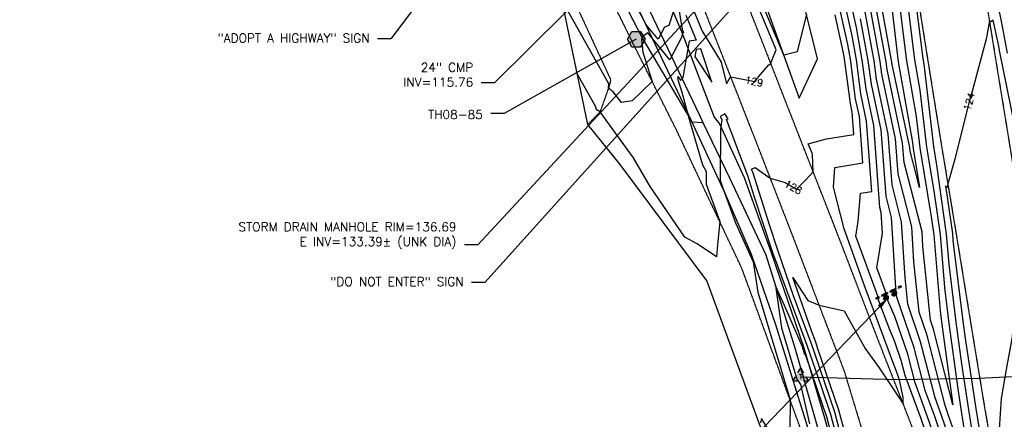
# Model space of a CAD drawing. Header units: feet. Extents: x 351431 to 355879, y 310968 to 329728.
# Tile 208 of 254: x 352212 to 352768, y 326291 to 326516. Entities that reach past the tile are written whole.
import ezdxf
from ezdxf.enums import TextEntityAlignment as Align

# ---------------------------------------------------------------- set-up
doc = ezdxf.new("R2010")
doc.units = ezdxf.units.FT
doc.header["$MEASUREMENT"] = 0
doc.linetypes.add('D25', pattern=[0.375, 0.25, -0.125])
for name, color, linetype in [('ELIF', 153, 'LINKFENCE'), ('ELTCH-EG1', 253, 'Continuous'), ('ELTCN-EG1', 251, 'Continuous'), ('ELTNB-EG1', 55, 'Continuous'), ('ELTT', 3, 'Continuous'), ('ELUTU', 153, 'UT'), ('ELYSP', 1, 'D25'), ('ESFS', 153, 'Continuous'), ('ESGH', 1, 'Continuous'), ('ESMask', 155, 'Continuous'), ('ESUT', 2, 'Continuous'), ('ETFS', 6, 'Continuous'), ('ETGH', 4, 'Continuous'), ('ETTC', 252, 'Continuous'), ('ETUD', 4, 'Continuous')]:
    doc.layers.add(name, color=color, linetype=linetype)
doc.styles.add('ANNO-TOPO', font='simplex.shx')
doc.styles.add('L60', font='simplex', dxfattribs={"height": 2.4})
doc.styles.add('L80', font='simplex', dxfattribs={"height": 4})
doc.styles.add('ROMANSM', font='romansm.shx')
doc.linetypes.add('LINKFENCE', pattern='A,0.25,-0.08,0.25,-0.08,["X",ROMANSM,S=0.08,R=0,X=-0.004,Y=-0.04],-0.12', length=0.78)
doc.linetypes.add('UT', pattern='A,0.25,-0.07,0.07,-0.07,0.07,-0.07,0.25,-0.08,["UT",ROMANSM,S=0.08,R=0,X=-0.04,Y=-0.04],-0.15', length=1.08)

# ---------------------------------------------------------------- blocks, each defined once
blk = doc.blocks.new('ESIPUBSIGN')
at = {"layer": 'ESMask'}
h = blk.add_hatch(color=256, dxfattribs=at)
edge = h.paths.add_edge_path()
edge.add_arc((0, 0), 0.03, 90, 450)
for p, q in [((-0.03, 0.105), (-0.045, 0.105)), ((-0.045, 0.105), (-0.045, 0.066)), ((-0.045, 0.038), (-0.045, -0.039)), ((-0.03, 0.105), (-0.03, 0.066)), ((-0.03, 0.038), (-0.03, -0.039)), ((-0.045, -0.067), (-0.045, -0.106)), ((-0.03, -0.106), (-0.045, -0.106)), ((-0.03, -0.067), (-0.03, -0.106))]:
    blk.add_line(p, q)
for start, end in [(144.2314, 216.3563), (17.9702, 107.0495), (253.5383, 340.7883)]:
    blk.add_arc((0, 0), 0.03, start, end)
blk.add_solid([(-0.045, -0.106), (-0.03, -0.106), (-0.045, 0.105), (-0.03, 0.105)], dxfattribs=at)
blk = doc.blocks.new('ESUTPED')
for points in [[(-0.032, 0.044), (0, 0.1), (0.032, 0.044)], [(-0.032, -0.05), (-0.087, -0.05), (-0.058, -0.001)], [(0.058, -0.001), (0.087, -0.05), (0.032, -0.05)]]:
    blk.add_lwpolyline(points)
at = {"layer": 'ESMask'}
blk.add_solid([(-0.087, -0.05), (0, 0.1), (0.087, -0.05)], dxfattribs=at)
at = {"style": 'L60'}
blk.add_text('T', height=0.0528, dxfattribs=at).set_placement((0, 0), align=Align.MIDDLE)
blk = doc.blocks.new('TH')
blk.add_hatch(color=256).paths.add_polyline_path([(-0.05, 0.087), (0.05, 0.087), (0.1, 0), (0.05, -0.087), (-0.05, -0.087), (-0.1, 0)])
for p, q in [((-0.1, 0), (-0.05, 0.087)), ((-0.05, -0.087), (-0.1, 0)), ((-0.05, 0.087), (0.05, 0.087)), ((0.05, 0.087), (0.1, 0)), ((0.1, 0), (0.05, -0.087)), ((0.05, -0.087), (-0.05, -0.087))]:
    blk.add_line(p, q)

msp = doc.modelspace()

# ---------------------------------------------------------------- linework, layer by layer
at = {"layer": 'ELIF', "flags": 128}
msp.add_lwpolyline([(352358.42, 326834.1), (352374.89, 326824.29), (352394.02, 326798.77), (352405.28, 326783.15), (352421.34, 326763.3), (352441.78, 326736.85), (352459.92, 326713.72), (352497.16, 326663.46), (352520.1, 326620.14), (352543.8, 326571.95), (352569.58, 326517.26), (352595.77, 326462.53), (352597.61, 326458.44), (352612.79, 326427.02), (352633.19, 326383.62), (352649.62, 326331.08), (352661.38, 326289.5), (352679.04, 326228.34), (352694.28, 326172.15), (352709.46, 326117.65), (352720.79, 326068.93), (352727.17, 326009.18), (352733.23, 325955.56), (352738.84, 325906.07), (352743.27, 325857.77), (352749.93, 325797.42), (352752.16, 325789.05)], dxfattribs=at)
at = {"layer": 'ELTCH-EG1', "flags": 128}
for points, elevation in [([(352736.97, 326255.71), (352724.47, 326292.18), (352717.4, 326311.26), (352713.27, 326327.48), (352705.93, 326348.84), (352701.28, 326359.61), (352701.81, 326359.87), (352695.76, 326376.32), (352699.05, 326395.87), (352698.34, 326407.5), (352697.61, 326410.31), (352694.15, 326456.71), (352689.8, 326477.3), (352687.65, 326493.61), (352684.28, 326512.11), (352675.67, 326551.11)], 125), ([(352702.19, 326540.97), (352707.16, 326499.1), (352707.97, 326492.6), (352715.9, 326447.06), (352716.29, 326443.75), (352719.95, 326421.58), (352714.63, 326442.2), (352714.48, 326444.24), (352704.57, 326491.09), (352704.39, 326492.43), (352696.37, 326536.35)], 120), ([(352805.95, 326257.77), (352798.67, 326299.1), (352797.56, 326304.81), (352790.28, 326348.46), (352789.69, 326351.62), (352781.21, 326394.42), (352780.75, 326395.83), (352779.31, 326399.12), (352777.99, 326401.58), (352777.88, 326401.5), (352777.5, 326399.8), (352776.83, 326393.8), (352773.61, 326358.24), (352772.14, 326337.28), (352768.75, 326318.94), (352765.91, 326302.44), (352764.8, 326285.08)], 125), ([(352682.36, 326235.64), (352667.58, 326292.21), (352665.6, 326298.01), (352655.68, 326327.37), (352655.15, 326327.23), (352653.89, 326331.57), (352643.66, 326355.05), (352638.67, 326366.11), (352642.08, 326342.4), (352650.79, 326313.34), (352652.83, 326310.48)], 130), ([(352652.83, 326310.48), (352657.77, 326288.1)], 130)]:
    msp.add_lwpolyline(points, dxfattribs=dict(at, elevation=elevation))
at = {"layer": 'ELTCN-EG1', "flags": 128}
for points, elevation in [([(352736.3, 326245.86), (352720.63, 326291.58), (352711.76, 326315.5), (352709.62, 326323.92), (352705.81, 326335.01), (352703.15, 326341.17), (352696.63, 326358.58), (352696.94, 326358.73), (352683.94, 326394.08), (352685.35, 326402.48), (352686.61, 326418.39), (352693.05, 326419.45), (352690.09, 326459.21), (352686.85, 326474.54), (352684.31, 326493.85), (352681.86, 326507.27), (352671.78, 326552.94)], 126), ([(352769.58, 326497.51), (352766.19, 326515.59), (352759.03, 326549.24)], 123), ([(352656.12, 326519.51), (352650.97, 326498.21), (352643.3, 326496.33), (352622.52, 326546.28)], 128), ([(352706.7, 326541.63), (352709.96, 326514.14), (352712.55, 326493.22), (352718.02, 326461.81), (352720.11, 326444.12), (352726.55, 326405.17), (352728, 326394.87), (352731.57, 326351.94), (352732.52, 326344.25), (352738.75, 326298.97), (352727.87, 326341.69), (352726.18, 326346.63), (352721.85, 326388.37), (352721.35, 326396.65), (352711.22, 326435.82), (352710.41, 326446.73), (352701.62, 326488.33), (352701.05, 326492.67), (352693.95, 326531.5)], 121), ([(352583.23, 326528.48), (352585.93, 326510.93), (352586.66, 326509.1), (352586.17, 326509.02), (352585.7, 326506.34), (352578.95, 326493.72), (352566.53, 326508.95), (352563.72, 326507), (352563.08, 326505.39), (352563.77, 326498.11), (352569.06, 326481.52), (352557.75, 326470.65), (352551.76, 326469.57), (352547.15, 326475.67), (352544.65, 326477.6), (352544.47, 326477.92), (352544.57, 326480.29), (352517.86, 326528.08)], 127), ([(352580.98, 326520.7), (352578.47, 326513.08), (352576.06, 326512.23), (352572.38, 326505.36), (352565.81, 326513.42), (352557.52, 326528.93)], 126), ([(352738.31, 326275.43), (352732.15, 326293.39), (352728.67, 326302.78), (352720.57, 326334.58), (352713.31, 326355.73), (352711.75, 326370.8), (352709.84, 326402.07), (352704.42, 326423.07), (352702.28, 326451.72), (352695.71, 326482.82), (352694.35, 326493.14), (352689.11, 326521.81)], 123), ([(352738.98, 326285.29), (352736, 326293.99), (352734.31, 326298.54), (352724.22, 326338.14), (352719.74, 326351.18), (352716.8, 326379.59), (352715.59, 326399.36), (352707.82, 326429.44), (352706.35, 326449.23), (352698.66, 326485.57), (352697.7, 326492.9), (352691.53, 326526.65)], 122), ([(352588.14, 326518.91), (352593.8, 326504.91), (352590.02, 326504.31), (352586.39, 326483.73), (352585.51, 326482.09), (352583.89, 326484.07), (352583.43, 326483.75), (352583.53, 326482.66), (352585.84, 326475.41), (352590.56, 326458.19), (352591.02, 326456.31), (352597.48, 326434.53), (352599.53, 326430.66), (352599.5, 326423.56), (352607.19, 326402.37), (352605.95, 326389.28), (352605.37, 326382.41), (352594.55, 326389.86), (352587.57, 326393.69), (352567.91, 326422.14), (352558.47, 326438.36), (352540.14, 326463.91), (352539.73, 326464.45), (352539.71, 326464.47), (352537.46, 326465.71), (352537.51, 326466.76), (352526.42, 326486.61)], 128), ([(352737.64, 326265.57), (352728.31, 326292.79), (352723.03, 326307.02), (352716.92, 326331.03), (352706.88, 326360.27), (352706.7, 326362.01), (352704.09, 326404.79), (352701.02, 326416.69), (352698.22, 326454.22), (352692.75, 326480.06), (352691, 326493.37), (352686.69, 326516.96)], 124), ([(352593.18, 326495.71), (352602.77, 326481.09), (352596.47, 326500), (352593.87, 326499.59), (352593.18, 326495.71)], 129), ([(352636.36, 326282.24), (352630.7, 326291.21), (352630.19, 326288.76)], 129)]:
    msp.add_lwpolyline(points, dxfattribs=dict(at, elevation=elevation))
at = {"layer": 'ELTT', "flags": 128}
for points in [[(352358.42, 326834.1), (352371.83, 326834.22), (352374.89, 326824.29), (352394.02, 326798.77), (352410.92, 326800.03), (352469.26, 326776.08), (352491.5, 326724.54), (352512.08, 326674.84), (352536.58, 326626.09), (352555.73, 326578.65), (352578.54, 326526.51), (352585.59, 326509.73), (352604.08, 326461.43), (352607.01, 326457.7), (352621.03, 326427.24), (352636.2, 326385.03), (352654.43, 326331.63), (352666.23, 326291.48), (352682.73, 326232.11), (352697.66, 326173.15), (352709.46, 326117.65), (352720.79, 326068.93), (352727.17, 326009.18), (352720.72, 326001.1)], [(352358.42, 326834.1), (352368.98, 326822.74), (352373.99, 326816.35), (352390.61, 326794.11), (352406.68, 326767.79), (352436.51, 326728.1), (352465.67, 326687.64), (352481.58, 326661.18), (352509.67, 326614.81), (352534.34, 326562.62), (352563.59, 326505.81), (352591.37, 326458.67), (352597.61, 326458.44), (352612.79, 326427.02), (352633.19, 326383.62), (352649.62, 326331.08), (352661.38, 326289.5), (352679.04, 326228.34), (352682.56, 326191.62), (352687.02, 326168.12), (352698.87, 326116.01), (352707.13, 326066.68), (352712.96, 326001.48), (352720.72, 326001.1)]]:
    msp.add_lwpolyline(points, dxfattribs=at)
msp.add_lwpolyline([(352636.82, 326727.21), (352622.65, 326739.55), (352591.62, 326749.16), (352558.59, 326750.68), (352570.25, 326709.7), (352587.01, 326662.63), (352607.41, 326607.01), (352626.23, 326543.82), (352652.03, 326472.07), (352662.42, 326494.26), (352648.95, 326548.27), (352630.84, 326594.28), (352644.3, 326622.63), (352640.31, 326658.35), (352636.96, 326689.24)], close=True, dxfattribs=at)
at = {"layer": 'ELUTU', "flags": 128}
for points in [[(352380.14, 326770.45), (352398.65, 326780.17), (352459.09, 326702.12), (352510.81, 326628.37), (352552.86, 326540.28), (352588.36, 326465.06), (352610.23, 326418), (352624.93, 326383.94), (352638.67, 326344.3), (352662.25, 326268.74), (352695.84, 326142.57), (352724.3, 325990.83), (352730.82, 325926.5), (352748.67, 325776.94), (352754.81, 325742.51), (352765.7, 325666.24), (352772.11, 325619.5), (352777.81, 325570.61), (352786.08, 325519.18), (352795.26, 325441.73), (352804.33, 325382.47), (352810.39, 325336.01), (352824.23, 325256.67), (352824.51, 325228.77), (352829.94, 325177.9), (352857.19, 325019.87), (352866.53, 325009.67), (352881.01, 325003.37)], [(352652.87, 326314.73), (352660.19, 326314.59), (352707.29, 326313.16), (352753.19, 326314.02), (352827.55, 326317.59), (352883.38, 326316.91), (352916.24, 326318.74), (352963.13, 326317.63), (353027.14, 326321.03), (353057.6, 326327.29), (353067.97, 326330.84)]]:
    msp.add_lwpolyline(points, dxfattribs=at)
at = {"layer": 'ELYSP', "flags": 128}
for points in [[(351862.52, 329554.66), (351868.48, 329538.31), (351869.42, 329535.95), (351870.63, 329533.34), (351871.84, 329531.02), (351898.68, 329481.43), (351924.63, 329434.28), (351928.34, 329428.36), (351931.88, 329424.34), (351933, 329422.54), (351952.19, 329389.41), (351978.48, 329342.28), (352004.81, 329294.75), (352030.84, 329247.33), (352060.63, 329194.08), (352086.79, 329146.62), (352116.65, 329092.67), (352140.95, 329048.32), (352164.81, 329004.89), (352188.15, 328962.14), (352212.85, 328916.49), (352228.2, 328887.95), (352236.33, 328872.41), (352258.49, 328829.36), (352280.54, 328783.38), (352290.03, 328762.79), (352309.71, 328719.23), (352329.72, 328673.69), (352349.1, 328626.81), (352367.07, 328581.15), (352373.57, 328564.01), (352390.32, 328517.88), (352406.22, 328471.17), (352421.7, 328424.27), (352436.86, 328376.11), (352450.25, 328329.8), (352462.61, 328281.12), (352475.09, 328231.87), (352486.25, 328185.11), (352496.74, 328135.09), (352505.62, 328086.27), (352514.54, 328033.94), (352521.76, 327989.77), (352531.3, 327933.73), (352538.7, 327889.39), (352547.72, 327833.41), (352554.93, 327789.91), (352563.81, 327734.73), (352571.11, 327689.55), (352579.84, 327635.26), (352587.38, 327589.57), (352596.28, 327533.25), (352603.29, 327489.34), (352612.56, 327432.99), (352619.66, 327389.61), (352628.79, 327333.57), (352636.36, 327289.78), (352645.14, 327234.58), (352652.62, 327189.46), (352661.63, 327134.08), (352668.69, 327089.35), (352675.89, 327044.48), (352682.73, 327000.59), (352686.56, 326976.32), (352694.26, 326927.21), (352698.66, 326895.64), (352706.97, 326847.16), (352714.25, 326799.55), (352722.48, 326747.2), (352729.75, 326701.34), (352737.97, 326649.53), (352746.56, 326595.61), (352754.07, 326548.63), (352762.09, 326498.76), (352770.28, 326448.66), (352778.28, 326399.02), (352786.42, 326348.21), (352794.41, 326298.89), (352802.47, 326248.63), (352810.51, 326199.31), (352818.65, 326148.92), (352826.64, 326099.4), (352835.05, 326048.43), (352843, 325999.3), (352851.33, 325946.41), (352858.97, 325899.03), (352867.02, 325848.86), (352874.94, 325799.46), (352883.36, 325747.23), (352891.16, 325699.21), (352899.48, 325647.1), (352907.27, 325599.21), (352915.42, 325548.05), (352923.22, 325499.12), (352931.65, 325447.72), (352940.42, 325398.62), (352949.15, 325347.91), (352957.47, 325299.11), (352966.11, 325246.23), (352973.26, 325199.22), (352981.71, 325147.47), (352989.51, 325099.49), (352994.9, 325068.59), (353000.4, 325032.81), (353006.91, 324993.6), (353012.12, 324957.22), (353021.58, 324898.88), (353029.63, 324849.76), (353037.69, 324799.9), (353045.8, 324751.02), (353054.11, 324701.43), (353062.02, 324652.29), (353070.04, 324602.96), (353077.96, 324553.87), (353085.91, 324505.09), (353094.14, 324454.84), (353102.2, 324406.14), (353110.06, 324356.36), (353118.02, 324307.22), (353125.92, 324257.7), (353133.91, 324207.71), (353141.65, 324159.13), (353149.64, 324109.53), (353157.86, 324060.15), (353165.85, 324010.86), (353173.75, 323961.19), (353181.54, 323912.02), (353189.31, 323862.86), (353197.18, 323812.79), (353205.17, 323763.84), (353213.16, 323713.91), (353220.85, 323664.89), (353228.93, 323615.88), (353236.82, 323566.31), (353244.93, 323517.07), (353252.73, 323467.46), (353260.77, 323417.72), (353268.41, 323368.86), (353276.49, 323319.6), (353284.34, 323270.41), (353292.33, 323221.36), (353299.99, 323171.68), (353307.93, 323122.47), (353316.1, 323072.76), (353323.86, 323023.29), (353332.53, 322971.2), (353340.22, 322922.22), (353347.13, 322874.57), (353353.74, 322823.54), (353359.62, 322773.77), (353365.17, 322724.35), (353370.3, 322674.05), (353375.32, 322625.03), (353379.87, 322575.18), (353384.18, 322525.33), (353387.85, 322475.76), (353391.39, 322426.12), (353394.47, 322376.08), (353397.29, 322326.88), (353399.17, 322276.61), (353401.08, 322227.34), (353402.1, 322175.29), (353403.06, 322127.63), (353403.66, 322075.2), (353403.64, 322026.39), (353403.67, 321975.84), (353403.97, 321926.36), (353403.89, 321875.83), (353404, 321870.12), (353405.85, 321868.24), (353409.01, 321827.04), (353412.79, 321812.81), (353417.65, 321807.44), (353422.66, 321811.83), (353426.67, 321827.75), (353429.86, 321842.46), (353429.64, 321876.49), (353429.54, 321926.15), (353429.75, 321976.4), (353429.79, 322027.56), (353429.97, 322076.64), (353429.72, 322128.27), (353429.25, 322177.1), (353428.85, 322227.79), (353428.22, 322277.97), (353427.15, 322328.04), (353425.56, 322378.43), (353423.62, 322427.85), (353421.45, 322478.53), (353418.44, 322525.97), (353414.47, 322578.5), (353410.55, 322629.29), (353406.58, 322678.66), (353401.12, 322728.54), (353395.2, 322777.93), (353389.23, 322827.82), (353382.69, 322878.03), (353375.18, 322928.17), (353367.76, 322976.62), (353359.81, 323029.14), (353352.32, 323077.72), (353344.64, 323128.12), (353336.86, 323177.53), (353329.17, 323226.11), (353321.25, 323275.45), (353313.08, 323325.09), (353304.98, 323374.58), (353296.9, 323424.28), (353289.12, 323472.69), (353281.01, 323522.56), (353272.96, 323571.98), (353264.82, 323621.91), (353256.83, 323670.94), (353248.87, 323720.32), (353240.85, 323769.6), (353233.06, 323818.82), (353224.88, 323868.78), (353216.97, 323917.79), (353209, 323967.62), (353201.01, 324016.34), (353192.87, 324065.93), (353184.88, 324115.09), (353176.89, 324164.41), (353168.84, 324213.83), (353160.97, 324263.08), (353152.94, 324312.58), (353144.91, 324361.58), (353136.98, 324411.25), (353129.01, 324459.9), (353120.97, 324509.72), (353111.8, 324559.29), (353103.71, 324608.2), (353096.64, 324657.7), (353088.4, 324707.05), (353080.52, 324756.9), (353072.54, 324806.18), (353064.63, 324854.91), (353056.29, 324905.17), (353046.88, 324963), (353040.5, 325001.65), (353034.51, 325038.43), (353032.08, 325056.91), (353025.4, 325088.03), (353026.74, 325090.76), (353025.08, 325099.84), (353017.26, 325149.09), (353009.07, 325199.67), (353001.18, 325249.31), (352992.9, 325300.49), (352985.13, 325349.2), (352977.11, 325399.98), (352969.08, 325449.2), (352960.89, 325500.26), (352953.27, 325549.21), (352944.97, 325600.34), (352937.08, 325649), (352928.75, 325700.88), (352920.89, 325749.35), (352912.73, 325800.14), (352904.9, 325849.4), (352896.71, 325900.39), (352888.84, 325949.1), (352880.4, 326000.29), (352872.64, 326049.08), (352864.39, 326099.28), (352856.34, 326149.02), (352848.26, 326199.2), (352840.19, 326249.08), (352832.22, 326298.89), (352824.01, 326349.18), (352815.93, 326399.61), (352807.57, 326449.38), (352799.67, 326499.18), (352791.56, 326549.6), (352782.84, 326599.22), (352774.42, 326655.56), (352766.72, 326704.51), (352759.08, 326752.71), (352751.12, 326803.37), (352743.48, 326851.72), (352736.98, 326891.46), (352731.78, 326926.57), (352723.7, 326979.14), (352719.25, 327005.2), (352712.08, 327050.01), (352704.85, 327094.46), (352697.35, 327139.97), (352688.23, 327195.49), (352680.89, 327240.25), (352672.13, 327294.7), (352664.68, 327340.33), (352655.67, 327395.92), (352648.53, 327439.83), (352639.52, 327495.27), (352632.47, 327539.74), (352623.57, 327595.47), (352616.32, 327639.82), (352607.25, 327696.56), (352600.2, 327740.15), (352591.08, 327795.89), (352583.74, 327839.91), (352574.34, 327896.71), (352567.07, 327939.86), (352557.56, 327996.32), (352550.22, 328040.19), (352541.44, 328091.31), (352531.4, 328143.34), (352531.45, 328143.34), (352520.62, 328192.63), (352509.03, 328240.63), (352496.55, 328290.59), (352483.55, 328339.04), (352470.58, 328386.05), (352455.86, 328435.02), (352438.97, 328481.36), (352424.2, 328530.36), (352407.62, 328575.42), (352400.09, 328594.71), (352382.61, 328639.43), (352363.23, 328687.59), (352344.26, 328731.71), (352323.27, 328778.58), (352313.92, 328797.66), (352289.67, 328845.52), (352266.59, 328888.4), (352258.52, 328902.89), (352241.23, 328932.66), (352222.63, 328964.17), (352215.23, 328975.86), (352188.32, 329018), (352161.34, 329060.22), (352134.23, 329102.69), (352100.69, 329155.16), (352074.93, 329201.67), (352045.48, 329255.23), (352019.65, 329301.99), (351992.93, 329350.38), (351967.17, 329397.28), (351942.01, 329443.17), (351916.49, 329489.9), (351902.82, 329514.6), (351891.6, 329531.22), (351884.34, 329540.62), (351870.15, 329558.58, 1.1946), (351862.45, 329554.85)], [(352669.31, 326840.93), (352677.33, 326790.8), (352685.12, 326741.63), (352692.68, 326692.33), (352700.79, 326642.52), (352708.71, 326593.13), (352716.56, 326544.1), (352724.39, 326494.75), (352732.31, 326445.28), (352740.5, 326396.07), (352748.52, 326346.78), (352756.55, 326297.83), (352765.17, 326247.85), (352772.79, 326198.85), (352780.82, 326149.55), (352788.93, 326099.86), (352789.46, 326095.44), (352787.74, 326095.71), (352785.97, 326098.57), (352769.08, 326147.44), (352750.49, 326195.2), (352732.36, 326242.65), (352714.34, 326290.18), (352695.73, 326337.75), (352677.36, 326385.81), (352671.31, 326401.44), (352652.58, 326449.25), (352633.95, 326496.99), (352614.26, 326547.05), (352593.4, 326600.3), (352572.27, 326654.15), (352552.21, 326704.8), (352532.03, 326757.14), (352511.78, 326807.7), (352491.79, 326859.43), (352489.07, 326865.88), (352482.85, 326881.64), (352481.96, 326884.08), (352478.73, 326892.72, -0.387923), (352480.89, 326896.38), (352490.59, 326896.88), (352495.74, 326896.99), (352547.34, 326896.98), (352611.91, 326897.16), (352663.21, 326897.2), (352713.18, 326897.39), (352764.07, 326897.1), (352815.19, 326897.09), (352834.19, 326897.1), (352884.99, 326897.18), (352941.91, 326897.36), (352945.23, 326897.33), (352948.07, 326897.35, -0.343653), (352955.1, 326892.59), (352955.27, 326889.92), (352955.99, 326849.83), (352955.47, 326840.72), (352956.55, 326786.31), (352958.6, 326733.13), (352961.11, 326680.34), (352963.2, 326628.51), (352965.4, 326575.97), (352967.27, 326523.24), (352970, 326470.96), (352971.95, 326422.3), (352971.3, 326394.39), (352971.35, 326393.86), (352968.23, 326345.53), (352964.31, 326289.65), (352959.96, 326237.31), (352956.51, 326185.44), (352953.03, 326134.96), (352949.28, 326082.51), (352947.5, 326029.85), (352947.29, 325978.11), (352949.25, 325926.05), (352951.86, 325876.73), (352953.27, 325824.71), (352952.57, 325822.12), (352950.49, 325821.49), (352947.43, 325822.57), (352939.49, 325871.34), (352931.53, 325920.36), (352923.69, 325970.01), (352915.85, 326018.85), (352907.87, 326068.63), (352899.89, 326117.32), (352892.07, 326167.26), (352884.3, 326216.71), (352876.4, 326266.05), (352868.33, 326315.28), (352860.49, 326364.65), (352852.55, 326414.29), (352844.24, 326463.55), (352836.39, 326512.77), (352828.44, 326562.2), (352820.67, 326611.62), (352812.85, 326660.91), (352805.04, 326710.37), (352797.43, 326759.71), (352789.56, 326808.98), (352781.81, 326858.48), (352777.18, 326889.71), (352770.83, 326931.74), (352764.73, 326967.78), (352762.99, 326979.17), (352757.68, 327011.78), (352750.3, 327056.04), (352741.08, 327111.96), (352732.89, 327161.11), (352725.19, 327210.71), (352717, 327260.27), (352708.89, 327309.56), (352701.17, 327358.85), (352692.8, 327407.84), (352684.75, 327457.55), (352676.89, 327506.79), (352668.89, 327556.28), (352663.11, 327596.51), (352661.91, 327599.5), (352666.75, 327599.31), (352671.43, 327600.91), (352673.58, 327596.98), (352688.25, 327559.15), (352705.74, 327511.22), (352723.35, 327462.77), (352741.16, 327415.34), (352761.84, 327368.02), (352784.32, 327321.64), (352806.98, 327275.77), (352830.16, 327228.36), (352852.86, 327181.53), (352875.43, 327135.27), (352898.73, 327088.17), (352921.62, 327041.43), (352935.71, 327016.32), (352939.95, 327008.78), (352944.02, 327001.83), (352950.93, 326987.65), (352953.83, 326981.89), (352957.34, 326973.5, -0.461442), (352953.1, 326968.71), (352947.07, 326968.55), (352938.59, 326968.51), (352887.06, 326968.33), (352834.92, 326968.41), (352765.72, 326968.2), (352715.08, 326968.23), (352663.71, 326967.92), (352612.26, 326968.2), (352598.01, 326968.01), (352544.89, 326967.82), (352494, 326967.75), (352469.81, 326967.69), (352463.49, 326967.73), (352460.89, 326967.73), (352456.68, 326972.72), (352455.58, 326972.63), (352456.38, 326977.4), (352456.85, 326980.75), (352461.61, 327008.27), (352462.65, 327013.78), (352462.82, 327014.6), (352464.73, 327025.76), (352471.22, 327076.33), (352477.38, 327126.05), (352483.66, 327176.67), (352489.81, 327226.52), (352495.63, 327275.78), (352502.04, 327325.95), (352508.17, 327377.49), (352513.96, 327426.07), (352518.69, 327476.29), (352521.89, 327527.81), (352523.21, 327577.57), (352524.96, 327603.15), (352527.06, 327610.52), (352529.97, 327613.88), (352534.11, 327615.57), (352538.8, 327615.57), (352542.17, 327613.86), (352544.23, 327610.85), (352548.46, 327587.45), (352557.12, 327538.03), (352564.8, 327488.59), (352573.35, 327439.22), (352581.53, 327389.72), (352589.66, 327340.53), (352597.61, 327291.05), (352605.22, 327242.1), (352613.36, 327192.34), (352621.44, 327143.28), (352628.96, 327093.63), (352637.1, 327044.5), (352644.72, 326997.64), (352648.24, 326974.74), (352656.35, 326922.87), (352660.02, 326891.46), (352669.31, 326840.93)]]:
    msp.add_lwpolyline(points, format="xyb", dxfattribs=at)
for points in [[(352647.37, 326158.35), (352667.53, 326177.83), (352673.53, 326194.32), (352673.36, 326212.66), (352670.65, 326225.65), (352652.59, 326286.1), (352619.6, 326376.17), (352597.42, 326423.01), (352582.97, 326453.7), (352558.83, 326501.97), (352529.78, 326560.79), (352500.84, 326610), (352475.7, 326654.3), (352458.02, 326686.99), (352433.3, 326724.02), (352403.22, 326764.61), (352385.32, 326790.71), (352370.05, 326815.48), (352353.27, 326833.51), (352322.46, 326839.3), (352290.71, 326842.17), (352241.45, 326844.04), (352185.1, 326847.29), (352184.21, 326847.26), (352181.58, 326847.57), (352179.53, 326847.89), (352177.27, 326848.34), (352176.14, 326848.62), (352175.04, 326848.92), (352174, 326849.27), (352173.05, 326849.65), (352172.4, 326849.96), (352171.78, 326850.29), (352171.2, 326850.64), (352170.66, 326851), (352170.14, 326851.39), (352169.16, 326852.22), (352168.24, 326853.14), (352167.35, 326854.15), (352166.45, 326855.26), (352165.96, 326855.9), (352165.1, 326857.14), (352164.37, 326858.36), (352163.72, 326859.6), (352163.12, 326860.88), (352162.56, 326862.24), (352161.99, 326863.7), (352161.55, 326864.97), (352161.33, 326865.79), (352161.18, 326866.59), (352161.1, 326867.41), (352161.08, 326868.26), (352161.14, 326869.17), (352161.42, 326871.35), (352161.66, 326872.7), (352161.96, 326873.99), (352162.36, 326875.27), (352162.86, 326876.57), (352163.48, 326877.92), (352163.72, 326878.35), (352163.97, 326878.75), (352164.24, 326879.12), (352164.82, 326879.79), (352165.46, 326880.4), (352166.15, 326880.96), (352167.65, 326882.15), (352168.53, 326882.83), (352169.1, 326883.22), (352169.67, 326883.58), (352170.26, 326883.9), (352170.9, 326884.2), (352171.6, 326884.49), (352172.09, 326884.66), (352173.19, 326884.97), (352174.36, 326885.24), (352176.39, 326885.63), (352177.28, 326885.77), (352215.61, 326885.62), (352265.62, 326885), (352318.29, 326884.39), (352369.72, 326884.01), (352419.7, 326883.36), (352425.15, 326883.27), (352429.28, 326883.22), (352434.55, 326883.3), (352437.54, 326882.72), (352439.35, 326882.31), (352441.27, 326881.84), (352443.09, 326881.31), (352443.9, 326881.03), (352444.34, 326880.86), (352445.14, 326880.49), (352445.88, 326880.08), (352446.57, 326879.64), (352448.72, 326878.14), (352450.03, 326877.21), (352450.98, 326876.45), (352451.96, 326875.59), (352452.99, 326874.65), (352454.23, 326873.47), (352455.43, 326872.21), (352456.05, 326871.49), (352457.1, 326870.18), (352457.72, 326869.35), (352458.88, 326867.69), (352460.1, 326865.86), (352461.97, 326862.97), (352463.83, 326859.94), (352467.91, 326852.27), (352468.86, 326849.74), (352489.98, 326798.09), (352508.66, 326750.32), (352530.01, 326696.49), (352550.28, 326645.83), (352571.2, 326590.98), (352591.51, 326539.69), (352611.4, 326489.02), (352629.91, 326441.68), (352649.39, 326391.42), (352677.4, 326318.01), (352695.08, 326259.5), (352708.55, 326211.92), (352721.17, 326165.38), (352733.32, 326115.72), (352743.69, 326065.59), (352751.93, 326014.98), (352754.62, 325995.3), (352759.06, 325959.31), (352764.6, 325904.66), (352768.86, 325853.39), (352771.73, 325802.22), (352755.94, 325774.32), (352747.18, 325770.54), (352736.98, 325769.85), (352736.55, 325769.7), (352704.28, 325767.43)], [(352183.06, 326821.6), (352187.84, 326823.78), (352240.23, 326822.48), (352290.38, 326821.73), (352318.81, 326819.04), (352339.23, 326811.44), (352356.15, 326799.32), (352371.41, 326780.69), (352388.2, 326755.12), (352419.77, 326711.38), (352442.61, 326678.73), (352464.25, 326647.41), (352488.95, 326605.15), (352512.46, 326554.2), (352545.7, 326482.45), (352544.39, 326477.64), (352539.66, 326464.33), (352532.5, 326457.16)]]:
    msp.add_lwpolyline(points, dxfattribs=at)
at = {"layer": 'ETFS', "linetype": 'ByBlock', "lineweight": -2}
for p, q in [((352421.59, 326505.62), (352414.09, 326505.62)), ((352474.69, 326368.03), (352467.19, 326368.03))]:
    msp.add_line(p, q, dxfattribs=at)
for points in [[(352656.2, 326816.23), (352421.59, 326505.62)], [(352697.31, 326354.25), (352581.53, 326233.62)]]:
    msp.add_lwpolyline(points, dxfattribs=at)
at = {"layer": 'ETFS'}
msp.add_solid([(352696.41, 326355.12), (352702.5, 326359.66), (352698.21, 326353.39)], dxfattribs=at)
at = {"layer": 'ETGH', "linetype": 'ByBlock', "lineweight": -2}
msp.add_line((352485.48, 326463.37), (352477.98, 326463.37), dxfattribs=at)
msp.add_lwpolyline([(352560.07, 326505.34), (352485.48, 326463.37)], dxfattribs=at)
at = {"layer": 'ETUD', "linetype": 'ByBlock', "lineweight": -2}
for p, q in [((352480.07, 326480.71), (352472.57, 326480.71)), ((352470.63, 326389.32), (352463.13, 326389.32))]:
    msp.add_line(p, q, dxfattribs=at)

# ---------------------------------------------------------------- block references
at = {"layer": 'ESFS', "xscale": 49.99999999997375, "yscale": 49.99999999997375, "zscale": 49.99999999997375, "rotation": 296.2933872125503}
for p in [(352705.65, 326361.84), (352700.96, 326359.52)]:
    msp.add_blockref('ESIPUBSIGN', p, dxfattribs=at)
at = {"layer": 'ESGH', "xscale": 50, "yscale": 50, "zscale": 50}
msp.add_blockref('TH', (352560.07, 326505.34), dxfattribs=at)
at = {"layer": 'ESUT', "xscale": 50, "yscale": 50, "zscale": 50}
msp.add_blockref('ESUTPED', (352652.87, 326314.73), dxfattribs=at)

# ---------------------------------------------------------------- texts
at = {"layer": 'ETFS', "char_height": 5, "attachment_point": 3, "style": 'ANNO-TOPO'}
for s, insert in [('"ADOPT A HIGHWAY" SIGN', (352409.59, 326508.57)), ('"DO NOT ENTER" SIGN', (352462.69, 326370.98))]:
    msp.add_mtext(s, dxfattribs=dict(at, insert=insert))
at = {"layer": 'ETGH', "insert": (352473.48, 326465.37), "char_height": 5, "attachment_point": 3, "style": 'ANNO-TOPO'}
msp.add_mtext('TH08-85', dxfattribs=at)
at = {"layer": 'ETUD', "char_height": 5, "attachment_point": 3, "style": 'ANNO-TOPO'}
for s, insert in [('24" CMP\\PINV=115.76', (352468.07, 326491.99)), ('STORM DRAIN MANHOLE RIM=136.69\\PE INV=133.39%%P (UNK DIA)', (352458.63, 326401.93))]:
    msp.add_mtext(s, dxfattribs=dict(at, insert=insert))

# ---------------------------------------------------------------- next in the draw order: texts
at = {"layer": 'ETTC', "char_height": 4, "attachment_point": 5, "style": 'L80', "bg_fill": 3, "box_fill_scale": 1.2, "bg_fill_color": 256}
for s, insert, rotation, bg_fill_transparency in [('{129}', (352626.59, 326481.53, 129), 347.9036, 7019879), ('{124}', (352747.99, 326470.18, 124), 73.8788, 7019909), ('{128}', (352648.77, 326421.8, 128), 330.3141, 7019884)]:
    msp.add_mtext(s, dxfattribs=dict(at, insert=insert, rotation=rotation, bg_fill_transparency=bg_fill_transparency))

# ---------------------------------------------------------------- next in the draw order: linework, layer by layer
at = {"layer": 'ELTCN-EG1', "flags": 128}
for points, elevation in [([(352677.02, 326286.1), (352674.46, 326295.91), (352662.41, 326331.19), (352661.35, 326334.33), (352659.01, 326340.61), (352648.5, 326370.79), (352656.9, 326357.79), (352663.24, 326355.12), (352677.38, 326351.91), (352689.28, 326330.8), (352697.19, 326319.84), (352710.74, 326299.38), (352710.62, 326302.99), (352708.6, 326313.06), (352706.12, 326319.74), (352705.96, 326320.37), (352705.68, 326321.19), (352705.49, 326321.65), (352692.03, 326357.57), (352692.07, 326357.59), (352689.47, 326364.66), (352677.5, 326398.25), (352671.3, 326421.77), (352672.19, 326432.97), (352687.97, 326435.56), (352686.02, 326461.7), (352683.89, 326471.79), (352680.96, 326494.08), (352679.44, 326502.42), (352667.89, 326554.77)], 127), ([(352590.35, 326526.9), (352597.22, 326509.91), (352597.68, 326509.31), (352608.08, 326492.48), (352611.09, 326480.17), (352613.34, 326484.07), (352624.2, 326482.04), (352626.86, 326481.47), (352634.79, 326490.72), (352636, 326491.75), (352636.58, 326493.37), (352639.08, 326499.46), (352618.48, 326548.95)], 129), ([(352712.76, 326529.19), (352717.14, 326493.83), (352720.15, 326476.57), (352723.94, 326444.49), (352728.03, 326419.71), (352731.5, 326395.11), (352733.99, 326365.19), (352736.49, 326344.88), (352741.58, 326307.93), (352743.47, 326295.3), (352745.39, 326283.28)], 122), ([(352717.46, 326528.86), (352721.73, 326494.44), (352722.27, 326491.33), (352727.76, 326444.87), (352729.52, 326434.24), (352735, 326395.35), (352736.41, 326378.44), (352740.46, 326345.52), (352743.67, 326322.15), (352747.59, 326296.09), (352751.55, 326271.28)], 123), ([(352678.8, 326269.28), (352672.16, 326294.68), (352663.47, 326320.13), (352658.99, 326333.41), (352649.09, 326359.92), (352639.91, 326386.29), (352635.2, 326400.6), (352626.03, 326429.74), (352625.14, 326432.1), (352627.21, 326432.91), (352635.65, 326426.86), (352644.15, 326424.44), (352650.57, 326420.78), (352655.74, 326425.9), (352659.91, 326430.54), (352659.55, 326440.12), (352659.6, 326440.16), (352659.37, 326441.07), (352657.02, 326446.25), (352667.44, 326449.13), (352682.89, 326451.67), (352681.96, 326464.2), (352680.94, 326469.03), (352677.61, 326494.32), (352677.02, 326497.57), (352672.27, 326519.1)], 128), ([(352773.63, 326456.41), (352765.15, 326498.98), (352764.68, 326501.48), (352761.54, 326516.22), (352760.08, 326515.19), (352759.36, 326515.76), (352757.52, 326505.41), (352749.74, 326476.63), (352749.24, 326474.5), (352747.98, 326470.15), (352739.9, 326437.6), (352735.89, 326423.75), (352735.37, 326421.55), (352734.68, 326422.66), (352738.5, 326395.59), (352738.82, 326391.69), (352744.42, 326346.15), (352745.77, 326336.37), (352751.71, 326296.88), (352757.71, 326259.28)], 124), ([(352680.58, 326252.46), (352669.87, 326293.45), (352664.54, 326309.07), (352656.62, 326332.49), (352639.17, 326379.23), (352637.05, 326385.32), (352626.87, 326416.27), (352623.09, 326428.27), (352611.04, 326460.06), (352611.88, 326460.39), (352610.04, 326463.24), (352607.44, 326461.83), (352608.31, 326459.99), (352607.63, 326454.38), (352607.5, 326425.64), (352616.17, 326401.79), (352626.15, 326379.76), (352628.62, 326362.62), (352646.89, 326301.67), (352646.84, 326284.85)], 129)]:
    msp.add_lwpolyline(points, dxfattribs=dict(at, elevation=elevation))
at = {"layer": 'ELTNB-EG1'}
msp.add_polyline3d([(352144.06, 326778.66, 126.44), (352240.23, 326822.48, 128.65), (352290.38, 326821.73, 128.16), (352371.41, 326780.69, 126.35), (352388.2, 326755.12, 126.17), (352419.77, 326711.38, 125.98), (352442.61, 326678.73, 125.97), (352464.25, 326647.41, 126.03), (352488.95, 326605.15, 126.19), (352512.46, 326554.2, 126.37), (352532.5, 326457.16, 128.71), (352550.9, 326434.66, 128.58), (352599.89, 326368.77, 128.34), (352632.03, 326281.06, 129.08)], dxfattribs=at)
at = {"layer": 'ETFS', "linetype": 'ByBlock', "lineweight": -2}
msp.add_lwpolyline([(352938.35, 326883.42), (352474.69, 326368.03)], dxfattribs=at)
at = {"layer": 'ETUD', "linetype": 'ByBlock', "lineweight": -2}
for points in [[(352933.98, 326889.25), (352470.63, 326389.32)], [(352835.74, 326833.54), (352480.07, 326480.71)]]:
    msp.add_lwpolyline(points, dxfattribs=at)

doc.saveas('drawing.dxf')
